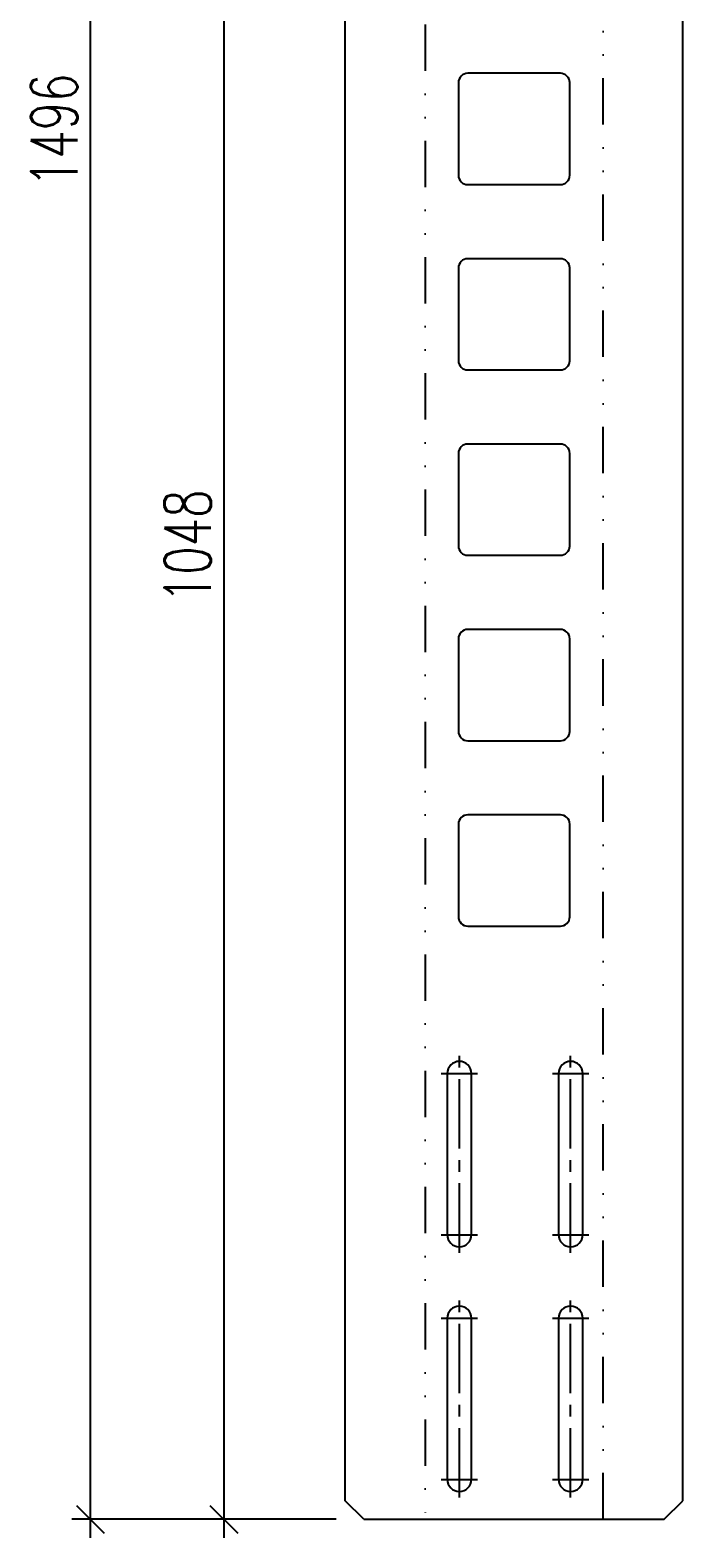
# Model space of a CAD drawing. Extents: x -7899 to -7537, y 16076 to 17747.
# Tile 1 of 3: x -7899 to -7547, y 16076 to 16890. Entities that reach past the tile are written whole.
import ezdxf

# ---------------------------------------------------------------- set-up
doc = ezdxf.new("R2010")
doc.units = 0
doc.header["$LTSCALE"] = 50
for name, pattern in [('GESTRICHELT', [0.75, 0.5, -0.25]), ('GETRENNT', [1.25, 0.5, -0.25, 0, -0.25, 0, -0.25]), ('MITTE2', [1.125, 0.75, -0.125, 0.125, -0.125])]:
    doc.linetypes.add(name, pattern=pattern)
doc.layers.get('0').update_dxf_attribs({"linetype": 'CONTINUOUS'})
doc.layers.get('DEFPOINTS').update_dxf_attribs({"linetype": 'CONTINUOUS'})
for name, color, linetype in [('BEM', 253, 'CONTINUOUS'), ('BIEGELINIE', 2, 'GETRENNT'), ('KONTUR_50', 4, 'CONTINUOUS'), ('MITTELLINIE2', 2, 'MITTE2'), ('VERDECKT', 253, 'GESTRICHELT')]:
    doc.layers.add(name, color=color, linetype=linetype)
doc.styles.add('SIMPLEX', font='simplex.shx', dxfattribs={"width": 0.715})
doc.dimstyles.get("Standard").update_dxf_attribs({"dimtxt": 2.5, "dimasz": 2.5, "dimexe": 1.25, "dimexo": 0.625, "dimtad": 1, "dimcen": 2.5, "dimazin": 3, "dimtfac": 1, "dimtmove": 0, "dimatfit": 3})

# ---------------------------------------------------------------- blocks, each defined once
blk = doc.blocks.new('_OBLIQUE')
at = {"color": 0, "linetype": 'BYBLOCK'}
blk.add_line((-0.5, -0.5), (0.5, 0.5), dxfattribs=at)
blk = doc.blocks.new('*U10')
at = {"layer": 'BEM', "color": 1, "style": 'SIMPLEX', "width": 0.715}
blk.add_text('1496', height=25, rotation=90, dxfattribs=at).set_placement((-7873.6, 16804.85))
blk = doc.blocks.new('*D3')
at = {"layer": 'BEM'}
for p, q in [((-7866.6, 17592.22), (-7866.6, 16076.22)), ((-7734.1, 17582.22), (-7876.6, 17582.22)), ((-7734.1, 16086.22), (-7876.6, 16086.22))]:
    blk.add_line(p, q, dxfattribs=at)
at = {"layer": 'DEFPOINTS', "color": 0}
for p in [(-7719.1, 17582.22), (-7866.6, 16086.22), (-7719.1, 16086.22)]:
    blk.add_point(p, dxfattribs=at)
at = {"layer": 'BEM', "xscale": 15, "yscale": 15, "zscale": 15}
for p, rotation in [((-7866.6, 17582.22), 90), ((-7866.6, 16086.22), 270)]:
    blk.add_blockref('_OBLIQUE', p, dxfattribs=dict(at, rotation=rotation))
at = {"layer": 'VERDECKT'}
blk.add_blockref('*U10', (0, 0), dxfattribs=at)
blk = doc.blocks.new('*U16')
at = {"layer": 'BEM', "color": 1, "style": 'SIMPLEX', "width": 0.715}
blk.add_text('1048', height=25, rotation=90, dxfattribs=at).set_placement((-7801.61, 16580.43))
blk = doc.blocks.new('*D9')
at = {"layer": 'BEM'}
for p, q in [((-7794.61, 17144.22), (-7794.61, 16076.22)), ((-7701.1, 17134.22), (-7804.61, 17134.22)), ((-7734.1, 16086.22), (-7804.61, 16086.22))]:
    blk.add_line(p, q, dxfattribs=at)
at = {"layer": 'DEFPOINTS', "color": 0}
for p in [(-7686.1, 17134.22), (-7794.61, 16086.22), (-7719.1, 16086.22)]:
    blk.add_point(p, dxfattribs=at)
at = {"layer": 'BEM', "xscale": 15, "yscale": 15, "zscale": 15}
for p, rotation in [((-7794.61, 17134.22), 90), ((-7794.61, 16086.22), 270)]:
    blk.add_blockref('_OBLIQUE', p, dxfattribs=dict(at, rotation=rotation))
at = {"layer": 'VERDECKT'}
blk.add_blockref('*U16', (0, 0), dxfattribs=at)

msp = doc.modelspace()

# ---------------------------------------------------------------- linework, layer by layer
at = {"layer": 'BIEGELINIE'}
for p, q in [((-7686.099, 17582.218), (-7686.099, 16086.218)), ((-7590.099, 16086.218), (-7590.099, 17582.218))]:
    msp.add_line(p, q, dxfattribs=at)
at = {"layer": 'KONTUR_50'}
for p, q in [((-7729.099, 16096.218), (-7729.099, 17091.218)), ((-7547.099, 16096.218), (-7547.099, 17091.218)), ((-7719.099, 16086.218), (-7729.099, 16096.218)), ((-7557.099, 16086.218), (-7547.099, 16096.218)), ((-7719.099, 16086.218), (-7557.099, 16086.218))]:
    msp.add_line(p, q, dxfattribs=at)
for points in [[(-7663.099, 16806.218), (-7613.099, 16806.218, 0.4142136), (-7608.099, 16811.218), (-7608.099, 16861.218, 0.4142136), (-7613.099, 16866.218), (-7663.099, 16866.218, 0.4142136), (-7668.099, 16861.218), (-7668.099, 16811.218, 0.4142136)], [(-7663.099, 16706.218), (-7613.099, 16706.218, 0.4142136), (-7608.099, 16711.218), (-7608.099, 16761.218, 0.4142136), (-7613.099, 16766.218), (-7663.099, 16766.218, 0.4142136), (-7668.099, 16761.218), (-7668.099, 16711.218, 0.4142136)], [(-7663.099, 16606.218), (-7613.099, 16606.218, 0.4142136), (-7608.099, 16611.218), (-7608.099, 16661.218, 0.4142136), (-7613.099, 16666.218), (-7663.099, 16666.218, 0.4142136), (-7668.099, 16661.218), (-7668.099, 16611.218, 0.4142136)], [(-7663.099, 16506.218), (-7613.099, 16506.218, 0.4142136), (-7608.099, 16511.218), (-7608.099, 16561.218, 0.4142136), (-7613.099, 16566.218), (-7663.099, 16566.218, 0.4142136), (-7668.099, 16561.218), (-7668.099, 16511.218, 0.4142136)], [(-7663.099, 16406.218), (-7613.099, 16406.218, 0.4142136), (-7608.099, 16411.218), (-7608.099, 16461.218, 0.4142136), (-7613.099, 16466.218), (-7663.099, 16466.218, 0.4142136), (-7668.099, 16461.218), (-7668.099, 16411.218, 0.4142136)], [(-7674.099, 16326.718), (-7674.099, 16239.718, 1), (-7661.099, 16239.718), (-7661.099, 16326.718, 1)], [(-7614.099, 16326.718), (-7614.099, 16239.718, 1), (-7601.099, 16239.718), (-7601.099, 16326.718, 1)], [(-7674.099, 16194.718), (-7674.099, 16107.718, 1), (-7661.099, 16107.718), (-7661.099, 16194.718, 1)], [(-7614.099, 16194.718), (-7614.099, 16107.718, 1), (-7601.099, 16107.718), (-7601.099, 16194.718, 1)]]:
    msp.add_lwpolyline(points, format="xyb", close=True, dxfattribs=at)
at = {"layer": 'MITTELLINIE2', "linetype": 'MITTE2'}
for p, q in [((-7667.599, 16229.968), (-7667.599, 16336.468)), ((-7607.599, 16229.968), (-7607.599, 16336.468)), ((-7677.349, 16326.718), (-7657.849, 16326.718)), ((-7617.349, 16326.718), (-7597.849, 16326.718)), ((-7677.349, 16239.718), (-7657.849, 16239.718)), ((-7617.349, 16239.718), (-7597.849, 16239.718)), ((-7667.599, 16097.968), (-7667.599, 16204.468)), ((-7607.599, 16097.968), (-7607.599, 16204.468)), ((-7677.349, 16194.718), (-7657.849, 16194.718)), ((-7617.349, 16194.718), (-7597.849, 16194.718)), ((-7677.349, 16107.718), (-7657.849, 16107.718)), ((-7617.349, 16107.718), (-7597.849, 16107.718))]:
    msp.add_line(p, q, dxfattribs=at)

# ---------------------------------------------------------------- dimensions: what is measured, and where the dimension line sits
at = {"layer": 'BEM'}
dim = msp.add_linear_dim(base=(-7866.599, 16086.218), p1=(-7719.099, 17582.218), p2=(-7719.099, 16086.218), angle=90, dimstyle='Standard', override={"dimtol": 0, "dimlim": 0, "dimtp": 0, "dimtm": 0, "dimtfac": 0.6, "dimtdec": 4, "dimtolj": 1, "dimtzin": 0}, dxfattribs=at)
dim.commit()
dim.dimension.update_dxf_attribs({"geometry": '*D3', "text_midpoint": (-7866.599, 16834.218), "dimtype": 128})
dim = msp.add_linear_dim(base=(-7794.61, 16086.218), p1=(-7686.099, 17134.218), p2=(-7719.099, 16086.218), angle=90, dimstyle='Standard', override={"dimtol": 0, "dimlim": 0, "dimtp": 0, "dimtm": 0, "dimtfac": 0.6, "dimtdec": 4, "dimtolj": 1, "dimtzin": 0}, dxfattribs=at)
dim.commit()
dim.dimension.update_dxf_attribs({"geometry": '*D9', "text_midpoint": (-7814.11, 16610.218)})

doc.saveas('drawing.dxf')
